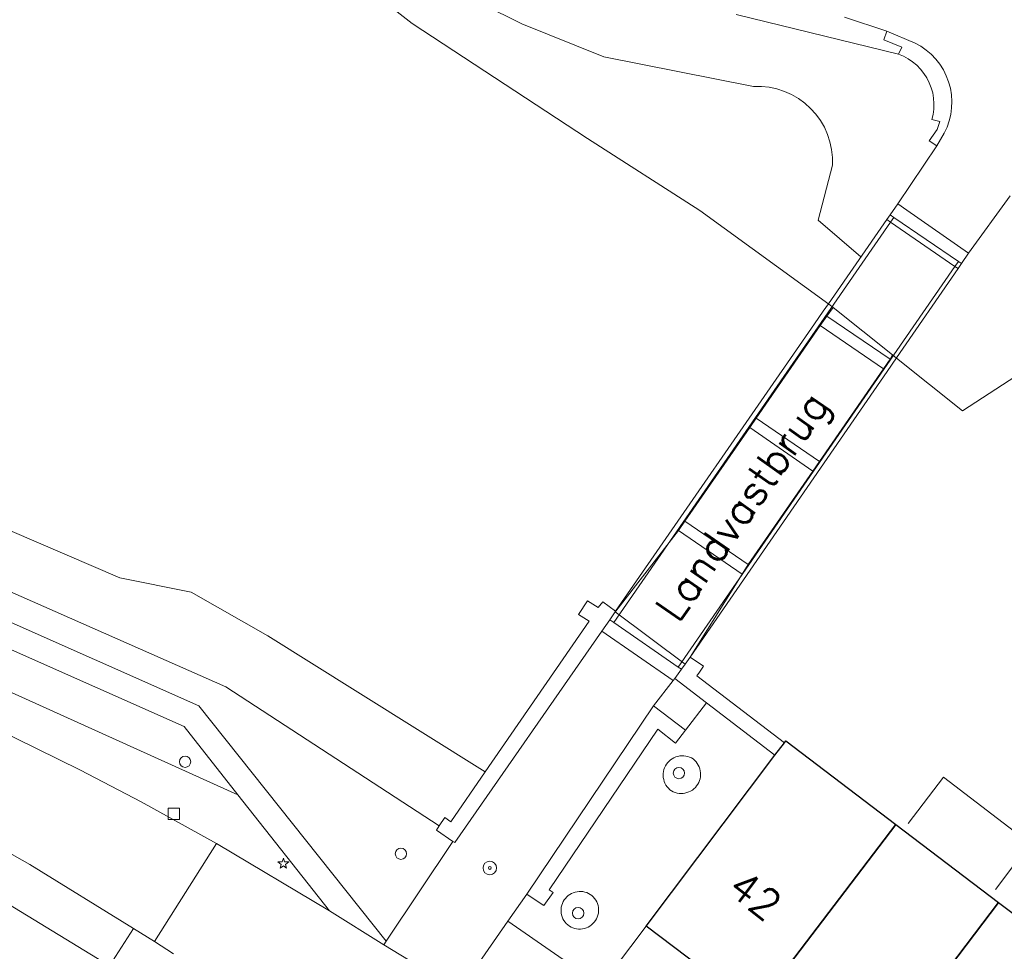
# Model space of a CAD drawing. Header units: metres. Extents: x 105376 to 107446, y 444190 to 447356.
# Tile 62 of 90: x 107022 to 107066, y 446239 to 446281. Entities that reach past the tile are written whole.
import ezdxf
from ezdxf.enums import TextEntityAlignment as Align

# ---------------------------------------------------------------- set-up
doc = ezdxf.new("R2010")
doc.units = ezdxf.units.M
doc.header["$MEASUREMENT"] = 0
for name, color, linetype, lineweight in [('begroeid terreindeel kenmerkpunt', 3, 'Continuous', 0), ('huisnummerreeks BGT', 7, 'Continuous', 0), ('luifel', 220, 'Continuous', 0), ('onbegroeid terreindeel plus 1 vlak', 40, 'Continuous', 0), ('onbegroeid terreindeel vlak', 5, 'Continuous', 0), ('ondersteunend waterdeel vlak', 4, 'Continuous', 0), ('ondersteunend wegdeel vlak', 2, 'Continuous', 0), ('openbare ruimte label tekst', 7, 'Continuous', 0), ('overbruggingsdeel plus 1 vlak', 4, 'Continuous', 0), ('overbruggingsdeel vlak', 4, 'Continuous', 0), ('pand vlak BGT', 1, 'Continuous', 30), ('s_afsluitpaal', 7, 'Continuous', 0), ('s_boom', 7, 'Continuous', 0), ('s_lantaarnpaal_lichtmast', 7, 'Continuous', 0), ('s_straatkolk_trottoirkolk', 7, 'Continuous', 0), ('scheiding vlak', 7, 'Continuous', 0), ('taludlijn', 5, 'Continuous', 0), ('waterdeel vlak', 4, 'Continuous', 0), ('wegdeel vlak', 2, 'Continuous', 0)]:
    doc.layers.add(name, color=color, linetype=linetype, lineweight=lineweight)
doc.styles.get("Standard").update_dxf_attribs({"font": 'romans.shx'})

msp = doc.modelspace()

# ---------------------------------------------------------------- linework, layer by layer
at = {"layer": 'begroeid terreindeel kenmerkpunt', "flags": 128}
for points in [[(106787.479, 446301.913), (106817.679, 446345.179), (106868.516, 446322.896), (106912.213, 446303.517), (106953.145, 446285.723), (106979.967, 446273.732), (107002.294, 446263.858), (107031.2, 446251.112), (107040.628, 446244.959), (107040.502, 446244.767), (107041.233, 446244.277), (107038.275, 446239.867), (107030.011, 446250.268), (107007.082, 446260.436), (106975.227, 446274.584), (106954.223, 446283.913), (106911.921, 446302.673), (106868.291, 446322.056), (106817.891, 446344.409), (106787.855, 446301.662)], [(106787.479, 446301.913), (106817.679, 446345.179), (106868.516, 446322.896), (106912.213, 446303.517), (106953.145, 446285.723), (106979.967, 446273.732), (107002.294, 446263.858), (107031.2, 446251.112), (107040.628, 446244.959), (107040.502, 446244.767), (107041.233, 446244.277), (107038.275, 446239.867), (107030.011, 446250.268), (107007.082, 446260.436), (106975.227, 446274.584), (106954.223, 446283.913), (106911.921, 446302.673), (106868.291, 446322.056), (106817.891, 446344.409), (106787.855, 446301.662)], [(106954.829, 446282.435), (106974.857, 446273.49), (107006.597, 446259.448), (107029.36, 446249.348), (107031.736, 446246.336), (107000.52, 446260.443), (106978.393, 446270.288), (106954.144, 446280.94)], [(106954.829, 446282.435), (106974.857, 446273.49), (107006.597, 446259.448), (107029.36, 446249.348), (107031.736, 446246.336), (107000.52, 446260.443), (106978.393, 446270.288), (106954.144, 446280.94)], [(106954.144, 446280.94), (106978.393, 446270.288), (107000.52, 446260.443), (107031.736, 446246.336), (107035.782, 446241.208), (107030.781, 446244.183), (107027.462, 446246.025), (107024.779, 446247.425), (107005.498, 446256.9), (106972.319, 446271.635), (106955.674, 446278.972), (106953.703, 446279.867)], [(106954.144, 446280.94), (106978.393, 446270.288), (107000.52, 446260.443), (107031.736, 446246.336), (107035.782, 446241.208), (107030.781, 446244.183), (107027.462, 446246.025), (107024.779, 446247.425), (107005.498, 446256.9), (106972.319, 446271.635), (106955.674, 446278.972), (106953.703, 446279.867)], [(107051.841, 446247.919), (107051.908, 446247.861), (107051.969, 446247.797), (107052.023, 446247.726), (107052.069, 446247.65), (107052.107, 446247.57), (107052.136, 446247.487), (107052.157, 446247.401), (107052.168, 446247.313), (107052.171, 446247.224), (107052.164, 446247.136), (107052.148, 446247.049), (107052.123, 446246.964), (107052.089, 446246.882), (107052.047, 446246.804), (107051.997, 446246.73), (107051.94, 446246.663), (107051.876, 446246.601), (107051.806, 446246.547), (107051.731, 446246.5), (107051.651, 446246.461), (107051.568, 446246.431), (107051.482, 446246.41), (107051.394, 446246.397), (107051.305, 446246.394), (107051.217, 446246.4), (107051.13, 446246.415), (107051.044, 446246.44), (107050.962, 446246.472), (107050.884, 446246.514), (107050.81, 446246.563), (107050.746, 446246.625), (107050.689, 446246.692), (107050.64, 446246.766), (107050.598, 446246.844), (107050.565, 446246.926), (107050.54, 446247.011), (107050.524, 446247.098), (107050.517, 446247.186), (107050.52, 446247.274), (107050.531, 446247.362), (107050.552, 446247.448), (107050.581, 446247.532), (107050.619, 446247.612), (107050.665, 446247.687), (107050.719, 446247.758), (107050.779, 446247.822), (107050.846, 446247.88), (107050.919, 446247.931), (107050.996, 446247.974), (107051.078, 446248.008), (107051.162, 446248.034), (107051.249, 446248.052), (107051.337, 446248.06), (107051.426, 446248.058), (107051.514, 446248.048), (107051.6, 446248.029), (107051.684, 446248.001), (107051.765, 446247.964)], [(107051.841, 446247.919), (107051.908, 446247.861), (107051.969, 446247.797), (107052.023, 446247.726), (107052.069, 446247.65), (107052.107, 446247.57), (107052.136, 446247.487), (107052.157, 446247.401), (107052.168, 446247.313), (107052.171, 446247.224), (107052.164, 446247.136), (107052.148, 446247.049), (107052.123, 446246.964), (107052.089, 446246.882), (107052.047, 446246.804), (107051.997, 446246.73), (107051.94, 446246.663), (107051.876, 446246.601), (107051.806, 446246.547), (107051.731, 446246.5), (107051.651, 446246.461), (107051.568, 446246.431), (107051.482, 446246.41), (107051.394, 446246.397), (107051.305, 446246.394), (107051.217, 446246.4), (107051.13, 446246.415), (107051.044, 446246.44), (107050.962, 446246.472), (107050.884, 446246.514), (107050.81, 446246.563), (107050.746, 446246.625), (107050.689, 446246.692), (107050.64, 446246.766), (107050.598, 446246.844), (107050.565, 446246.926), (107050.54, 446247.011), (107050.524, 446247.098), (107050.517, 446247.186), (107050.52, 446247.274), (107050.531, 446247.362), (107050.552, 446247.448), (107050.581, 446247.532), (107050.619, 446247.612), (107050.665, 446247.687), (107050.719, 446247.758), (107050.779, 446247.822), (107050.846, 446247.88), (107050.919, 446247.931), (107050.996, 446247.974), (107051.078, 446248.008), (107051.162, 446248.034), (107051.249, 446248.052), (107051.337, 446248.06), (107051.426, 446248.058), (107051.514, 446248.048), (107051.6, 446248.029), (107051.684, 446248.001), (107051.765, 446247.964)], [(107047.367, 446241.886), (107047.431, 446241.827), (107047.488, 446241.761), (107047.538, 446241.689), (107047.581, 446241.613), (107047.615, 446241.533), (107047.641, 446241.45), (107047.658, 446241.364), (107047.666, 446241.277), (107047.665, 446241.19), (107047.655, 446241.104), (107047.636, 446241.019), (107047.608, 446240.936), (107047.572, 446240.856), (107047.527, 446240.781), (107047.476, 446240.711), (107047.417, 446240.647), (107047.352, 446240.589), (107047.281, 446240.538), (107047.205, 446240.495), (107047.125, 446240.46), (107047.042, 446240.433), (107046.957, 446240.415), (107046.87, 446240.406), (107046.783, 446240.407), (107046.696, 446240.416), (107046.611, 446240.434), (107046.528, 446240.461), (107046.448, 446240.496), (107046.373, 446240.54), (107046.302, 446240.591), (107046.239, 446240.651), (107046.182, 446240.716), (107046.133, 446240.788), (107046.091, 446240.864), (107046.057, 446240.944), (107046.032, 446241.027), (107046.015, 446241.112), (107046.008, 446241.199), (107046.009, 446241.285), (107046.019, 446241.372), (107046.038, 446241.456), (107046.066, 446241.538), (107046.102, 446241.617), (107046.146, 446241.692), (107046.198, 446241.762), (107046.257, 446241.826), (107046.321, 446241.884), (107046.392, 446241.934), (107046.467, 446241.978), (107046.547, 446242.013), (107046.629, 446242.039), (107046.714, 446242.057), (107046.8, 446242.067), (107046.887, 446242.067), (107046.974, 446242.058), (107047.059, 446242.04), (107047.141, 446242.014), (107047.221, 446241.979), (107047.296, 446241.936)], [(107047.367, 446241.886), (107047.431, 446241.827), (107047.488, 446241.761), (107047.538, 446241.689), (107047.581, 446241.613), (107047.615, 446241.533), (107047.641, 446241.45), (107047.658, 446241.364), (107047.666, 446241.277), (107047.665, 446241.19), (107047.655, 446241.104), (107047.636, 446241.019), (107047.608, 446240.936), (107047.572, 446240.856), (107047.527, 446240.781), (107047.476, 446240.711), (107047.417, 446240.647), (107047.352, 446240.589), (107047.281, 446240.538), (107047.205, 446240.495), (107047.125, 446240.46), (107047.042, 446240.433), (107046.957, 446240.415), (107046.87, 446240.406), (107046.783, 446240.407), (107046.696, 446240.416), (107046.611, 446240.434), (107046.528, 446240.461), (107046.448, 446240.496), (107046.373, 446240.54), (107046.302, 446240.591), (107046.239, 446240.651), (107046.182, 446240.716), (107046.133, 446240.788), (107046.091, 446240.864), (107046.057, 446240.944), (107046.032, 446241.027), (107046.015, 446241.112), (107046.008, 446241.199), (107046.009, 446241.285), (107046.019, 446241.372), (107046.038, 446241.456), (107046.066, 446241.538), (107046.102, 446241.617), (107046.146, 446241.692), (107046.198, 446241.762), (107046.257, 446241.826), (107046.321, 446241.884), (107046.392, 446241.934), (107046.467, 446241.978), (107046.547, 446242.013), (107046.629, 446242.039), (107046.714, 446242.057), (107046.8, 446242.067), (107046.887, 446242.067), (107046.974, 446242.058), (107047.059, 446242.04), (107047.141, 446242.014), (107047.221, 446241.979), (107047.296, 446241.936)]]:
    msp.add_lwpolyline(points, close=True, dxfattribs=at)
at = {"layer": 'luifel', "flags": 128}
msp.add_lwpolyline([(107065.192, 446242.156), (107066.724, 446244.187), (107062.895, 446247.121), (107061.341, 446245.062)], dxfattribs=at)
at = {"layer": 'onbegroeid terreindeel plus 1 vlak', "flags": 128}
msp.add_lwpolyline([(107063.558, 446269.892), (107063.407, 446269.673), (107051.186, 446251.978), (107048.341, 446253.942), (107060.557, 446271.631), (107060.7, 446271.838)], close=True, dxfattribs=at)
msp.add_lwpolyline([(107063.558, 446269.892), (107063.407, 446269.673), (107051.186, 446251.978), (107048.341, 446253.942), (107060.557, 446271.631), (107060.7, 446271.838)], close=True, dxfattribs=at)
at = {"layer": 'onbegroeid terreindeel vlak', "flags": 128}
msp.add_lwpolyline([(107047.772, 446237.896), (107049.76, 446240.53), (107054.597, 446236.879)], dxfattribs=at)
msp.add_lwpolyline([(107047.772, 446237.896), (107049.76, 446240.53), (107054.597, 446236.879)], dxfattribs=at)
at = {"layer": 'ondersteunend waterdeel vlak', "flags": 128}
msp.add_lwpolyline([(106913.113, 446306.02), (106955.506, 446287.646), (106980.708, 446276.344), (107003.673, 446265.746), (107026.519, 446255.92), (107029.665, 446255.287), (107033.053, 446253.358), (107037.023, 446250.873), (107042.658, 446247.345), (107041.138, 446245.139), (107040.871, 446245.328), (107040.628, 446244.959), (107031.2, 446251.112), (107002.294, 446263.858), (106979.967, 446273.732), (106953.145, 446285.723), (106912.213, 446303.517)], dxfattribs=at)
msp.add_lwpolyline([(106913.113, 446306.02), (106955.506, 446287.646), (106980.708, 446276.344), (107003.673, 446265.746), (107026.519, 446255.92), (107029.665, 446255.287), (107033.053, 446253.358), (107037.023, 446250.873), (107042.658, 446247.345), (107041.138, 446245.139), (107040.871, 446245.328), (107040.628, 446244.959), (107031.2, 446251.112), (107002.294, 446263.858), (106979.967, 446273.732), (106953.145, 446285.723), (106912.213, 446303.517)], dxfattribs=at)
at = {"layer": 'ondersteunend wegdeel vlak', "flags": 128}
for points in [[(107069.287, 446266.908), (107063.747, 446263.301), (107060.826, 446265.63), (107060.654, 446265.767), (107058.029, 446267.86), (107057.834, 446268.015), (107052.135, 446272.141), (107047.175, 446275.33), (107039.429, 446280.408), (107031.919, 446286.274)], [(107069.287, 446266.908), (107063.747, 446263.301), (107060.826, 446265.63), (107060.654, 446265.767), (107058.029, 446267.86), (107057.834, 446268.015), (107052.135, 446272.141), (107047.175, 446275.33), (107039.429, 446280.408), (107031.919, 446286.274)], [(107058.53, 446280.69), (107060.4, 446280.07), (107060.259, 446279.68), (107061.067, 446279.367), (107060.907, 446279.048), (107053.738, 446280.81)], [(107058.53, 446280.69), (107060.4, 446280.07), (107060.259, 446279.68), (107061.067, 446279.367), (107060.907, 446279.048), (107053.738, 446280.81)], [(107053.738, 446280.81), (107060.907, 446279.048), (107061.128, 446278.958), (107061.338, 446278.846), (107061.536, 446278.713), (107061.72, 446278.561), (107061.887, 446278.391), (107062.036, 446278.204), (107062.166, 446278.004), (107062.274, 446277.792), (107062.361, 446277.569), (107062.424, 446277.34), (107062.464, 446277.104), (107062.48, 446276.866), (107062.472, 446276.628), (107062.439, 446276.392), (107062.383, 446276.16), (107062.738, 446276.072), (107062.62, 446275.726), (107062.272, 446275.217), (107062.612, 446274.996), (107060.878, 446272.44), (107060.538, 446271.949), (107060.395, 446271.742), (107060.557, 446271.631), (107063.407, 446269.673), (107063.543, 446269.58), (107063.694, 446269.8), (107064.008, 446270.256), (107065.843, 446272.801)], [(107053.738, 446280.81), (107060.907, 446279.048), (107061.128, 446278.958), (107061.338, 446278.846), (107061.536, 446278.713), (107061.72, 446278.561), (107061.887, 446278.391), (107062.036, 446278.204), (107062.166, 446278.004), (107062.274, 446277.792), (107062.361, 446277.569), (107062.424, 446277.34), (107062.464, 446277.104), (107062.48, 446276.866), (107062.472, 446276.628), (107062.439, 446276.392), (107062.383, 446276.16), (107062.738, 446276.072), (107062.62, 446275.726), (107062.272, 446275.217), (107062.612, 446274.996), (107060.878, 446272.44), (107060.538, 446271.949), (107060.395, 446271.742), (107060.557, 446271.631), (107063.407, 446269.673), (107063.543, 446269.58), (107063.694, 446269.8), (107064.008, 446270.256), (107065.843, 446272.801)]]:
    msp.add_lwpolyline(points, dxfattribs=at)
msp.add_lwpolyline([(107060.4, 446280.07), (107061.647, 446279.544), (107061.901, 446279.402), (107062.14, 446279.235), (107062.36, 446279.046), (107062.561, 446278.835), (107062.74, 446278.606), (107062.896, 446278.359), (107063.026, 446278.099), (107063.129, 446277.827), (107063.205, 446277.546), (107063.252, 446277.259), (107063.271, 446276.968), (107063.261, 446276.678), (107063.222, 446276.389), (107063.155, 446276.106), (107063.059, 446275.831), (107062.937, 446275.567), (107062.612, 446274.996), (107062.272, 446275.217), (107062.62, 446275.726), (107062.738, 446276.072), (107062.383, 446276.16), (107062.439, 446276.392), (107062.472, 446276.628), (107062.48, 446276.866), (107062.464, 446277.104), (107062.424, 446277.34), (107062.361, 446277.569), (107062.274, 446277.792), (107062.166, 446278.004), (107062.036, 446278.204), (107061.887, 446278.391), (107061.72, 446278.561), (107061.536, 446278.713), (107061.338, 446278.846), (107061.128, 446278.958), (107060.907, 446279.048), (107061.067, 446279.367), (107060.259, 446279.68)], close=True, dxfattribs=at)
msp.add_lwpolyline([(107060.4, 446280.07), (107061.647, 446279.544), (107061.901, 446279.402), (107062.14, 446279.235), (107062.36, 446279.046), (107062.561, 446278.835), (107062.74, 446278.606), (107062.896, 446278.359), (107063.026, 446278.099), (107063.129, 446277.827), (107063.205, 446277.546), (107063.252, 446277.259), (107063.271, 446276.968), (107063.261, 446276.678), (107063.222, 446276.389), (107063.155, 446276.106), (107063.059, 446275.831), (107062.937, 446275.567), (107062.612, 446274.996), (107062.272, 446275.217), (107062.62, 446275.726), (107062.738, 446276.072), (107062.383, 446276.16), (107062.439, 446276.392), (107062.472, 446276.628), (107062.48, 446276.866), (107062.464, 446277.104), (107062.424, 446277.34), (107062.361, 446277.569), (107062.274, 446277.792), (107062.166, 446278.004), (107062.036, 446278.204), (107061.887, 446278.391), (107061.72, 446278.561), (107061.536, 446278.713), (107061.338, 446278.846), (107061.128, 446278.958), (107060.907, 446279.048), (107061.067, 446279.367), (107060.259, 446279.68)], close=True, dxfattribs=at)
at = {"layer": 'overbruggingsdeel plus 1 vlak', "flags": 128}
msp.add_lwpolyline([(107060.538, 446271.949), (107060.7, 446271.838), (107063.558, 446269.892), (107063.694, 446269.8), (107063.543, 446269.58), (107060.823, 446265.632), (107060.415, 446265.04), (107051.716, 446252.414), (107051.703, 446252.423), (107051.488, 446252.11), (107051.323, 446251.883), (107051.186, 446251.978), (107048.341, 446253.942), (107048.16, 446254.066), (107048.404, 446254.418), (107048.426, 446254.449), (107048.418, 446254.455), (107057.206, 446267.14), (107057.59, 446267.693), (107057.82, 446268.025), (107060.395, 446271.742)], close=True, dxfattribs=at)
msp.add_lwpolyline([(107060.538, 446271.949), (107060.7, 446271.838), (107063.558, 446269.892), (107063.694, 446269.8), (107063.543, 446269.58), (107060.823, 446265.632), (107060.415, 446265.04), (107051.716, 446252.414), (107051.703, 446252.423), (107051.488, 446252.11), (107051.323, 446251.883), (107051.186, 446251.978), (107048.341, 446253.942), (107048.16, 446254.066), (107048.404, 446254.418), (107048.426, 446254.449), (107048.418, 446254.455), (107057.206, 446267.14), (107057.59, 446267.693), (107057.82, 446268.025), (107060.395, 446271.742)], close=True, dxfattribs=at)
at = {"layer": 'overbruggingsdeel vlak', "flags": 128}
for points in [[(107060.395, 446271.742), (107060.538, 446271.949), (107060.878, 446272.44), (107061.278, 446272.161), (107064.008, 446270.256), (107063.694, 446269.8), (107063.543, 446269.58), (107063.407, 446269.673), (107060.557, 446271.631)], [(107060.395, 446271.742), (107060.538, 446271.949), (107060.878, 446272.44), (107061.278, 446272.161), (107064.008, 446270.256), (107063.694, 446269.8), (107063.543, 446269.58), (107063.407, 446269.673), (107060.557, 446271.631)], [(107057.746, 446267.483), (107060.539, 446265.584), (107060.249, 446265.152), (107057.46, 446267.06)], [(107057.746, 446267.483), (107060.539, 446265.584), (107060.249, 446265.152), (107057.46, 446267.06)], [(107054.625, 446262.971), (107057.421, 446261.053), (107057.122, 446260.625), (107054.345, 446262.554)], [(107054.625, 446262.971), (107057.421, 446261.053), (107057.122, 446260.625), (107054.345, 446262.554)], [(107054.002, 446256.087), (107051.193, 446258.011), (107051.477, 446258.421), (107054.279, 446256.508)], [(107054.002, 446256.087), (107051.193, 446258.011), (107051.477, 446258.421), (107054.279, 446256.508)], [(107051.027, 446251.476), (107050.957, 446251.385), (107047.814, 446253.569), (107048.16, 446254.066), (107048.404, 446254.418), (107051.488, 446252.11), (107051.323, 446251.883)], [(107051.027, 446251.476), (107050.957, 446251.385), (107047.814, 446253.569), (107048.16, 446254.066), (107048.404, 446254.418), (107051.488, 446252.11), (107051.323, 446251.883)]]:
    msp.add_lwpolyline(points, close=True, dxfattribs=at)
at = {"layer": 'pand vlak BGT', "flags": 128}
for points in [[(107055.455, 446248.08), (107055.872, 446248.634), (107055.939, 446248.722), (107060.793, 446245.028), (107054.597, 446236.879), (107049.76, 446240.53)], [(107055.455, 446248.08), (107055.872, 446248.634), (107055.939, 446248.722), (107060.793, 446245.028), (107054.597, 446236.879), (107049.76, 446240.53)], [(107059.153, 446233.432), (107054.597, 446236.879), (107060.793, 446245.028), (107065.331, 446241.578), (107059.292, 446233.615), (107059.542, 446233.425), (107059.399, 446233.245)], [(107059.153, 446233.432), (107054.597, 446236.879), (107060.793, 446245.028), (107065.331, 446241.578), (107059.292, 446233.615), (107059.542, 446233.425), (107059.399, 446233.245)], [(107064.928, 446229.597), (107064.791, 446229.425), (107064.541, 446229.615), (107059.542, 446233.425), (107059.292, 446233.615), (107065.331, 446241.578), (107065.56, 446241.404), (107066.468, 446240.718), (107069.945, 446238.092), (107070.587, 446237.583), (107064.674, 446229.79)], [(107064.928, 446229.597), (107064.791, 446229.425), (107064.541, 446229.615), (107059.542, 446233.425), (107059.292, 446233.615), (107065.331, 446241.578), (107065.56, 446241.404), (107066.468, 446240.718), (107069.945, 446238.092), (107070.587, 446237.583), (107064.674, 446229.79)]]:
    msp.add_lwpolyline(points, close=True, dxfattribs=at)
at = {"layer": 's_afsluitpaal', "color": 7, "linetype": 'Continuous', "lineweight": 0, "flags": 128}
for points in [[(107042.559, 446243.103, 1), (107043.159, 446243.103, 1)], [(107042.797, 446243.103, 1), (107042.922, 446243.103, 1)]]:
    msp.add_lwpolyline(points, format="xyb", close=True, dxfattribs=at)
at = {"layer": 's_boom', "color": 251, "linetype": 'Continuous', "lineweight": 0, "flags": 128}
for points in [[(107029.148, 446247.799, 1), (107029.648, 446247.799, 1)], [(107050.965, 446247.297, 1), (107051.465, 446247.297, 1)], [(107038.682, 446243.734, 1), (107039.182, 446243.734, 1)], [(107046.511, 446241.108, 1), (107047.011, 446241.108, 1)]]:
    msp.add_lwpolyline(points, format="xyb", close=True, dxfattribs=at)
at = {"layer": 's_lantaarnpaal_lichtmast', "color": 7, "linetype": 'Continuous', "lineweight": 0, "flags": 128}
msp.add_lwpolyline([(107033.683, 446243.368), (107033.501, 446243.368), (107033.648, 446243.261), (107033.592, 446243.089), (107033.739, 446243.195), (107033.886, 446243.089), (107033.83, 446243.261), (107033.977, 446243.368), (107033.795, 446243.368), (107033.739, 446243.541)], close=True, dxfattribs=at)
at = {"layer": 's_straatkolk_trottoirkolk', "color": 7, "linetype": 'Continuous', "lineweight": 0, "flags": 128}
msp.add_lwpolyline([(107028.655, 446245.739), (107029.155, 446245.739), (107029.155, 446245.239), (107028.655, 446245.239)], close=True, dxfattribs=at)
at = {"layer": 'scheiding vlak', "flags": 128}
for points in [[(107041.233, 446244.277), (107040.502, 446244.767), (107040.628, 446244.959), (107040.871, 446245.328), (107041.138, 446245.139), (107042.658, 446247.345), (107047.246, 446254.003), (107046.783, 446254.307), (107047.176, 446254.909), (107047.639, 446254.607), (107047.851, 446254.86), (107048.418, 446254.455), (107048.426, 446254.449), (107048.404, 446254.418), (107048.16, 446254.066), (107047.814, 446253.569), (107041.314, 446244.222)], [(107041.233, 446244.277), (107040.502, 446244.767), (107040.628, 446244.959), (107040.871, 446245.328), (107041.138, 446245.139), (107042.658, 446247.345), (107047.246, 446254.003), (107046.783, 446254.307), (107047.176, 446254.909), (107047.639, 446254.607), (107047.851, 446254.86), (107048.418, 446254.455), (107048.426, 446254.449), (107048.404, 446254.418), (107048.16, 446254.066), (107047.814, 446253.569), (107041.314, 446244.222)], [(107055.455, 446248.08), (107052.432, 446250.399), (107051.027, 446251.476), (107051.323, 446251.883), (107051.488, 446252.11), (107051.703, 446252.423), (107051.716, 446252.414), (107052.296, 446252.015), (107052.121, 446251.76), (107052.009, 446251.597), (107055.872, 446248.634)], [(107055.455, 446248.08), (107052.432, 446250.399), (107051.027, 446251.476), (107051.323, 446251.883), (107051.488, 446252.11), (107051.703, 446252.423), (107051.716, 446252.414), (107052.296, 446252.015), (107052.121, 446251.76), (107052.009, 446251.597), (107055.872, 446248.634)], [(107051.5, 446249.185), (107051.068, 446248.622), (107050.275, 446249.23), (107045.487, 446242.143), (107045.659, 446242.026), (107045.247, 446241.448), (107044.602, 446241.874), (107044.488, 446241.95), (107050.096, 446250.262)], [(107051.5, 446249.185), (107051.068, 446248.622), (107050.275, 446249.23), (107045.487, 446242.143), (107045.659, 446242.026), (107045.247, 446241.448), (107044.602, 446241.874), (107044.488, 446241.95), (107050.096, 446250.262)]]:
    msp.add_lwpolyline(points, close=True, dxfattribs=at)
at = {"layer": 'taludlijn'}
msp.add_line((107054.514, 446277.628), (107047.901, 446278.936), dxfattribs=at)
at = {"layer": 'taludlijn', "flags": 128}
for points in [[(107040.628, 446244.959), (107031.2, 446251.112), (107002.294, 446263.858), (106979.967, 446273.732), (106953.145, 446285.723), (106912.213, 446303.517), (106868.516, 446322.896), (106817.679, 446345.179), (106787.479, 446301.913)], [(107047.901, 446278.936), (107044.268, 446280.394), (107040.769, 446282.149), (107037.428, 446284.191), (107034.27, 446286.504)], [(106954.144, 446280.94), (106978.393, 446270.288), (107000.52, 446260.443), (107031.736, 446246.336)], [(107058, 446274.148), (107057.998, 446274.494), (107057.96, 446274.839), (107057.887, 446275.177), (107057.779, 446275.506), (107057.637, 446275.822), (107057.463, 446276.122), (107057.259, 446276.402), (107057.027, 446276.659), (107056.769, 446276.891), (107056.489, 446277.094), (107056.189, 446277.268), (107055.873, 446277.409), (107055.544, 446277.517), (107055.205, 446277.59), (107054.86, 446277.627), (107054.514, 446277.628)], [(107059.253, 446270.095), (107057.36, 446271.725), (107058, 446274.148)]]:
    msp.add_lwpolyline(points, dxfattribs=at)
at = {"layer": 'waterdeel vlak', "flags": 128}
for points in [[(107031.919, 446286.274), (107039.429, 446280.408), (107047.175, 446275.33), (107052.135, 446272.141), (107057.834, 446268.015), (107058.029, 446267.86), (107057.746, 446267.483), (107057.46, 446267.06), (107054.625, 446262.971), (107054.345, 446262.554), (107051.477, 446258.421), (107051.193, 446258.011), (107048.426, 446254.449), (107048.418, 446254.455), (107047.851, 446254.86), (107047.639, 446254.607), (107047.176, 446254.909), (107046.783, 446254.307), (107047.246, 446254.003), (107042.658, 446247.345), (107037.023, 446250.873), (107033.053, 446253.358), (107029.665, 446255.287), (107026.519, 446255.92), (107003.673, 446265.746)], [(107031.919, 446286.274), (107039.429, 446280.408), (107047.175, 446275.33), (107052.135, 446272.141), (107057.834, 446268.015), (107058.029, 446267.86), (107057.746, 446267.483), (107057.46, 446267.06), (107054.625, 446262.971), (107054.345, 446262.554), (107051.477, 446258.421), (107051.193, 446258.011), (107048.426, 446254.449), (107048.418, 446254.455), (107047.851, 446254.86), (107047.639, 446254.607), (107047.176, 446254.909), (107046.783, 446254.307), (107047.246, 446254.003), (107042.658, 446247.345), (107037.023, 446250.873), (107033.053, 446253.358), (107029.665, 446255.287), (107026.519, 446255.92), (107003.673, 446265.746)], [(107066.468, 446240.718), (107065.56, 446241.404), (107065.331, 446241.578), (107060.793, 446245.028), (107055.939, 446248.722), (107055.872, 446248.634), (107052.009, 446251.597), (107052.121, 446251.76), (107052.296, 446252.015), (107051.716, 446252.414), (107051.703, 446252.423), (107054.002, 446256.087), (107054.279, 446256.508), (107057.122, 446260.625), (107057.421, 446261.053), (107060.249, 446265.152), (107060.539, 446265.584), (107060.654, 446265.767), (107060.826, 446265.63), (107063.747, 446263.301), (107069.287, 446266.908)], [(107066.468, 446240.718), (107065.56, 446241.404), (107065.331, 446241.578), (107060.793, 446245.028), (107055.939, 446248.722), (107055.872, 446248.634), (107052.009, 446251.597), (107052.121, 446251.76), (107052.296, 446252.015), (107051.716, 446252.414), (107051.703, 446252.423), (107054.002, 446256.087), (107054.279, 446256.508), (107057.122, 446260.625), (107057.421, 446261.053), (107060.249, 446265.152), (107060.539, 446265.584), (107060.654, 446265.767), (107060.826, 446265.63), (107063.747, 446263.301), (107069.287, 446266.908)]]:
    msp.add_lwpolyline(points, dxfattribs=at)
for points in [[(107057.746, 446267.483), (107058.029, 446267.86), (107060.654, 446265.767), (107060.539, 446265.584)], [(107057.746, 446267.483), (107058.029, 446267.86), (107060.654, 446265.767), (107060.539, 446265.584)], [(107054.625, 446262.971), (107057.46, 446267.06), (107060.249, 446265.152), (107057.421, 446261.053)], [(107054.625, 446262.971), (107057.46, 446267.06), (107060.249, 446265.152), (107057.421, 446261.053)], [(107054.279, 446256.508), (107051.477, 446258.421), (107054.345, 446262.554), (107057.122, 446260.625)], [(107054.279, 446256.508), (107051.477, 446258.421), (107054.345, 446262.554), (107057.122, 446260.625)], [(107048.404, 446254.418), (107048.426, 446254.449), (107051.193, 446258.011), (107054.002, 446256.087), (107051.703, 446252.423), (107051.488, 446252.11)], [(107048.404, 446254.418), (107048.426, 446254.449), (107051.193, 446258.011), (107054.002, 446256.087), (107051.703, 446252.423), (107051.488, 446252.11)]]:
    msp.add_lwpolyline(points, close=True, dxfattribs=at)
at = {"layer": 'wegdeel vlak', "flags": 128}
for points in [[(106867.238, 446321.33), (106818.267, 446343.024), (106817.891, 446344.409), (106868.291, 446322.056), (106911.921, 446302.673), (106954.223, 446283.913), (106975.227, 446274.584), (107007.082, 446260.436), (107030.011, 446250.268), (107038.275, 446239.867), (107038.177, 446239.702), (107035.782, 446241.208), (107031.736, 446246.336), (107029.36, 446249.348), (107006.597, 446259.448), (106974.857, 446273.49), (106954.829, 446282.435), (106952.975, 446283.247), (106945.116, 446286.756), (106943.255, 446287.558), (106911.63, 446301.613), (106878.766, 446316.222), (106876.934, 446317.032), (106869.087, 446320.476)], [(106867.238, 446321.33), (106818.267, 446343.024), (106817.891, 446344.409), (106868.291, 446322.056), (106911.921, 446302.673), (106954.223, 446283.913), (106975.227, 446274.584), (107007.082, 446260.436), (107030.011, 446250.268), (107038.275, 446239.867), (107038.177, 446239.702), (107035.782, 446241.208), (107031.736, 446246.336), (107029.36, 446249.348), (107006.597, 446259.448), (106974.857, 446273.49), (106954.829, 446282.435), (106952.975, 446283.247), (106945.116, 446286.756), (106943.255, 446287.558), (106911.63, 446301.613), (106878.766, 446316.222), (106876.934, 446317.032), (106869.087, 446320.476)], [(107028.051, 446239.855), (107027.121, 446240.424), (107022.541, 446243.262), (107013.335, 446248.46), (107003.868, 446253.164), (106971.03, 446267.774), (106954.559, 446275.047), (106954.005, 446275.286), (106955.674, 446278.972), (106972.319, 446271.635), (107005.498, 446256.9), (107024.779, 446247.425), (107027.462, 446246.025), (107030.781, 446244.183)], [(107028.051, 446239.855), (107027.121, 446240.424), (107022.541, 446243.262), (107013.335, 446248.46), (107003.868, 446253.164), (106971.03, 446267.774), (106954.559, 446275.047), (106954.005, 446275.286), (106955.674, 446278.972), (106972.319, 446271.635), (107005.498, 446256.9), (107024.779, 446247.425), (107027.462, 446246.025), (107030.781, 446244.183)], [(107027.121, 446240.424), (107026.063, 446238.775), (107021.6, 446241.511), (107012.541, 446246.651), (107003.217, 446251.294), (106998.601, 446253.362), (106970.388, 446265.884), (106953.745, 446273.229), (106954.559, 446275.047), (106971.03, 446267.774), (107003.868, 446253.164), (107013.335, 446248.46), (107022.541, 446243.262)], [(107027.121, 446240.424), (107026.063, 446238.775), (107021.6, 446241.511), (107012.541, 446246.651), (107003.217, 446251.294), (106998.601, 446253.362), (106970.388, 446265.884), (106953.745, 446273.229), (106954.559, 446275.047), (106971.03, 446267.774), (107003.868, 446253.164), (107013.335, 446248.46), (107022.541, 446243.262)], [(107050.096, 446250.262), (107044.488, 446241.95), (107043.655, 446240.753), (107041.516, 446237.679), (107038.177, 446239.702), (107038.275, 446239.867), (107041.233, 446244.277), (107041.314, 446244.222), (107047.814, 446253.569), (107050.957, 446251.385)], [(107050.096, 446250.262), (107044.488, 446241.95), (107043.655, 446240.753), (107041.516, 446237.679), (107038.177, 446239.702), (107038.275, 446239.867), (107041.233, 446244.277), (107041.314, 446244.222), (107047.814, 446253.569), (107050.957, 446251.385)], [(107050.096, 446250.262), (107050.957, 446251.385), (107051.027, 446251.476), (107052.432, 446250.399), (107051.5, 446249.185)], [(107050.096, 446250.262), (107050.957, 446251.385), (107051.027, 446251.476), (107052.432, 446250.399), (107051.5, 446249.185)], [(107049.76, 446240.53), (107047.772, 446237.896), (107043.655, 446240.753), (107044.488, 446241.95), (107044.602, 446241.874), (107045.247, 446241.448), (107045.659, 446242.026), (107045.487, 446242.143), (107050.275, 446249.23), (107051.068, 446248.622), (107051.5, 446249.185), (107052.432, 446250.399), (107055.455, 446248.08)], [(107050.81, 446246.563), (107050.884, 446246.514), (107050.962, 446246.472), (107051.044, 446246.44), (107051.13, 446246.415), (107051.217, 446246.4), (107051.305, 446246.394), (107051.394, 446246.397), (107051.482, 446246.41), (107051.568, 446246.431), (107051.651, 446246.461), (107051.731, 446246.5), (107051.806, 446246.547), (107051.876, 446246.601), (107051.94, 446246.663), (107051.997, 446246.73), (107052.047, 446246.804), (107052.089, 446246.882), (107052.123, 446246.964), (107052.148, 446247.049), (107052.164, 446247.136), (107052.171, 446247.224), (107052.168, 446247.313), (107052.157, 446247.401), (107052.136, 446247.487), (107052.107, 446247.57), (107052.069, 446247.65), (107052.023, 446247.726), (107051.969, 446247.797), (107051.908, 446247.861), (107051.841, 446247.919), (107051.765, 446247.964), (107051.684, 446248.001), (107051.6, 446248.029), (107051.514, 446248.048), (107051.426, 446248.058), (107051.337, 446248.06), (107051.249, 446248.052), (107051.162, 446248.034), (107051.078, 446248.008), (107050.996, 446247.974), (107050.919, 446247.931), (107050.846, 446247.88), (107050.779, 446247.822), (107050.719, 446247.758), (107050.665, 446247.687), (107050.619, 446247.612), (107050.581, 446247.532), (107050.552, 446247.448), (107050.531, 446247.362), (107050.52, 446247.274), (107050.517, 446247.186), (107050.524, 446247.098), (107050.54, 446247.011), (107050.565, 446246.926), (107050.598, 446246.844), (107050.64, 446246.766), (107050.689, 446246.692), (107050.746, 446246.625)], [(107046.302, 446240.591), (107046.373, 446240.54), (107046.448, 446240.496), (107046.528, 446240.461), (107046.611, 446240.434), (107046.696, 446240.416), (107046.783, 446240.407), (107046.87, 446240.406), (107046.957, 446240.415), (107047.042, 446240.433), (107047.125, 446240.46), (107047.205, 446240.495), (107047.281, 446240.538), (107047.352, 446240.589), (107047.417, 446240.647), (107047.476, 446240.711), (107047.527, 446240.781), (107047.572, 446240.856), (107047.608, 446240.936), (107047.636, 446241.019), (107047.655, 446241.104), (107047.665, 446241.19), (107047.666, 446241.277), (107047.658, 446241.364), (107047.641, 446241.45), (107047.615, 446241.533), (107047.581, 446241.613), (107047.538, 446241.689), (107047.488, 446241.761), (107047.431, 446241.827), (107047.367, 446241.886), (107047.296, 446241.936), (107047.221, 446241.979), (107047.141, 446242.014), (107047.059, 446242.04), (107046.974, 446242.058), (107046.887, 446242.067), (107046.8, 446242.067), (107046.714, 446242.057), (107046.629, 446242.039), (107046.547, 446242.013), (107046.467, 446241.978), (107046.392, 446241.934), (107046.321, 446241.884), (107046.257, 446241.826), (107046.198, 446241.762), (107046.146, 446241.692), (107046.102, 446241.617), (107046.066, 446241.538), (107046.038, 446241.456), (107046.019, 446241.372), (107046.009, 446241.285), (107046.008, 446241.199), (107046.015, 446241.112), (107046.032, 446241.027), (107046.057, 446240.944), (107046.091, 446240.864), (107046.133, 446240.788), (107046.182, 446240.716), (107046.239, 446240.651)]]:
    msp.add_lwpolyline(points, close=True, dxfattribs=at)
for points in [[(107065.843, 446272.801), (107064.008, 446270.256), (107061.278, 446272.161), (107060.878, 446272.44), (107062.612, 446274.996), (107062.937, 446275.567), (107063.059, 446275.831), (107063.155, 446276.106), (107063.222, 446276.389), (107063.261, 446276.678), (107063.271, 446276.968), (107063.252, 446277.259), (107063.205, 446277.546), (107063.129, 446277.827), (107063.026, 446278.099), (107062.896, 446278.359), (107062.74, 446278.606), (107062.561, 446278.835), (107062.36, 446279.046), (107062.14, 446279.235), (107061.901, 446279.402), (107061.647, 446279.544), (107060.4, 446280.07), (107058.53, 446280.69)], [(107065.843, 446272.801), (107064.008, 446270.256), (107061.278, 446272.161), (107060.878, 446272.44), (107062.612, 446274.996), (107062.937, 446275.567), (107063.059, 446275.831), (107063.155, 446276.106), (107063.222, 446276.389), (107063.261, 446276.678), (107063.271, 446276.968), (107063.252, 446277.259), (107063.205, 446277.546), (107063.129, 446277.827), (107063.026, 446278.099), (107062.896, 446278.359), (107062.74, 446278.606), (107062.561, 446278.835), (107062.36, 446279.046), (107062.14, 446279.235), (107061.901, 446279.402), (107061.647, 446279.544), (107060.4, 446280.07), (107058.53, 446280.69)], [(106949.822, 446275.532), (106950.415, 446275.682), (106951.019, 446275.771), (106951.63, 446275.797), (106952.24, 446275.761), (106952.844, 446275.663), (106953.434, 446275.504), (106954.005, 446275.286), (106954.559, 446275.047), (106953.745, 446273.229), (106970.388, 446265.884), (106998.601, 446253.362), (107003.217, 446251.294), (107012.541, 446246.651), (107021.6, 446241.511), (107026.063, 446238.775), (107027.121, 446240.424), (107028.051, 446239.855), (107028.889, 446239.316)], [(106949.822, 446275.532), (106950.415, 446275.682), (106951.019, 446275.771), (106951.63, 446275.797), (106952.24, 446275.761), (106952.844, 446275.663), (106953.434, 446275.504), (106954.005, 446275.286), (106954.559, 446275.047), (106953.745, 446273.229), (106970.388, 446265.884), (106998.601, 446253.362), (107003.217, 446251.294), (107012.541, 446246.651), (107021.6, 446241.511), (107026.063, 446238.775), (107027.121, 446240.424), (107028.051, 446239.855), (107028.889, 446239.316)], [(107028.889, 446239.316), (107028.051, 446239.855), (107030.781, 446244.183), (107035.782, 446241.208), (107038.177, 446239.702), (107041.516, 446237.679)], [(107028.889, 446239.316), (107028.051, 446239.855), (107030.781, 446244.183), (107035.782, 446241.208), (107038.177, 446239.702), (107041.516, 446237.679)], [(107041.516, 446237.679), (107043.655, 446240.753), (107047.772, 446237.896)], [(107041.516, 446237.679), (107043.655, 446240.753), (107047.772, 446237.896)]]:
    msp.add_lwpolyline(points, dxfattribs=at)

# ---------------------------------------------------------------- texts
at = {"layer": 'huisnummerreeks BGT'}
msp.add_text('42', height=1.3229, rotation=322.8, dxfattribs=at).set_placement((107054.589, 446241.897), align=Align.MIDDLE_CENTER)
at = {"layer": 'openbare ruimte label tekst'}
msp.add_text('Landvastbrug', height=1.32293, rotation=55.2, dxfattribs=at).set_placement((107053.993, 446259.099), align=Align.MIDDLE_CENTER)

doc.saveas('drawing.dxf')
